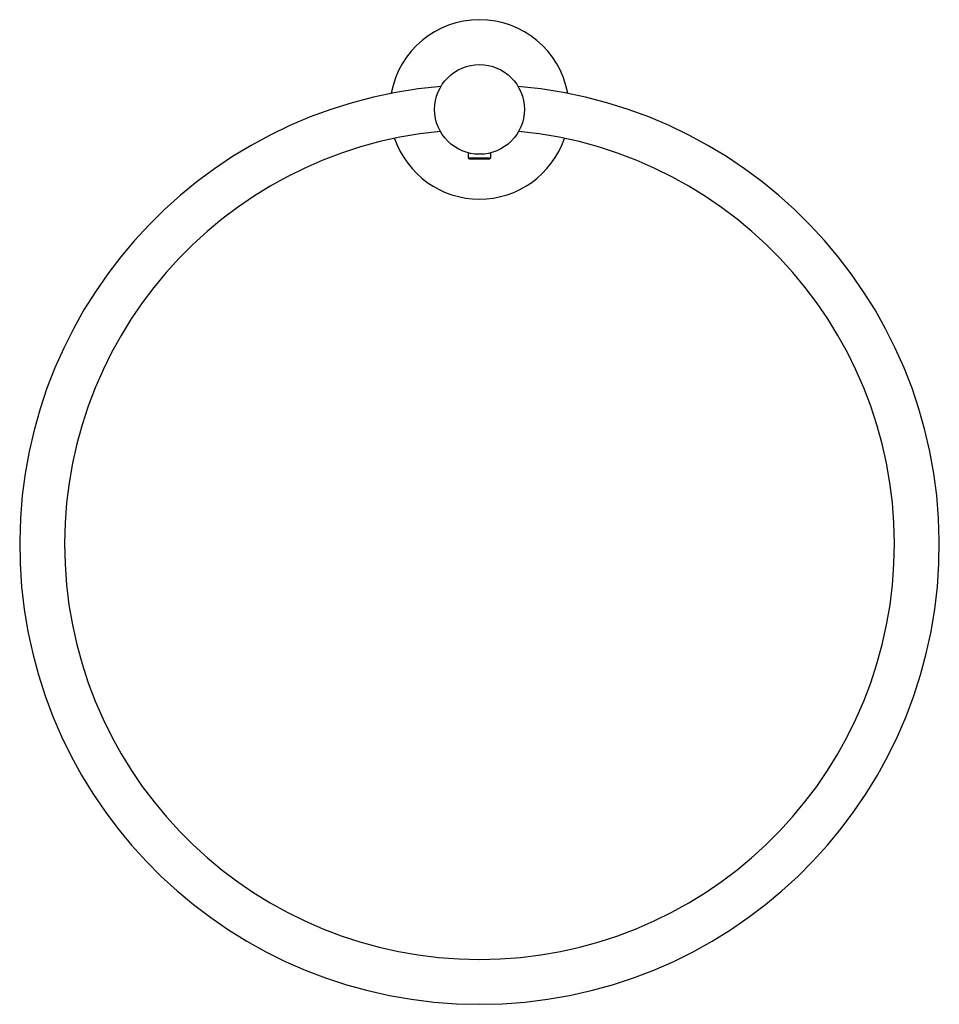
# Model space of a CAD drawing. Header units: millimetres. Extents: x 3892.22 to 3892.425, y 2033.169 to 2033.389.
import ezdxf

# ---------------------------------------------------------------- set-up
doc = ezdxf.new("R2010")
doc.units = ezdxf.units.MM
doc.layers.add('SANINDUSA', color=3, linetype='Continuous')

msp = doc.modelspace()

# ---------------------------------------------------------------- linework, layer by layer
at = {"layer": 'SANINDUSA'}
for p, q in [((3892.319873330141, 2033.358928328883), (3892.319873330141, 2033.357764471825)), ((3892.32487333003, 2033.357764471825), (3892.32487333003, 2033.358928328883)), ((3892.319873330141, 2033.357764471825), (3892.320318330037, 2033.35750755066)), ((3892.32487333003, 2033.357764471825), (3892.319873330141, 2033.357764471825)), ((3892.324428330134, 2033.35750755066), (3892.320318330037, 2033.35750755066)), ((3892.324428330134, 2033.35750755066), (3892.32487333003, 2033.357764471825))]:
    msp.add_line(p, q, dxfattribs=at)
msp.add_circle((3892.322373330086, 2033.368610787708), 0.01, dxfattribs=at)
for centre, radius, start, end in [((3892.322373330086, 2033.368610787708), 0.02000000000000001, 10.35249630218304, 169.6475036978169), ((3892.322373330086, 2033.271610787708), 0.1025000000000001, 94.8003617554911, 85.19963824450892), ((3892.322373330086, 2033.271610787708), 0.09250000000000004, 95.40371225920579, 84.59628774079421), ((3892.322373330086, 2033.368610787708), 0.02000000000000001, 198.8368040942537, 341.1631959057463)]:
    msp.add_arc(centre, radius, start, end, dxfattribs=at)

doc.saveas('drawing.dxf')
